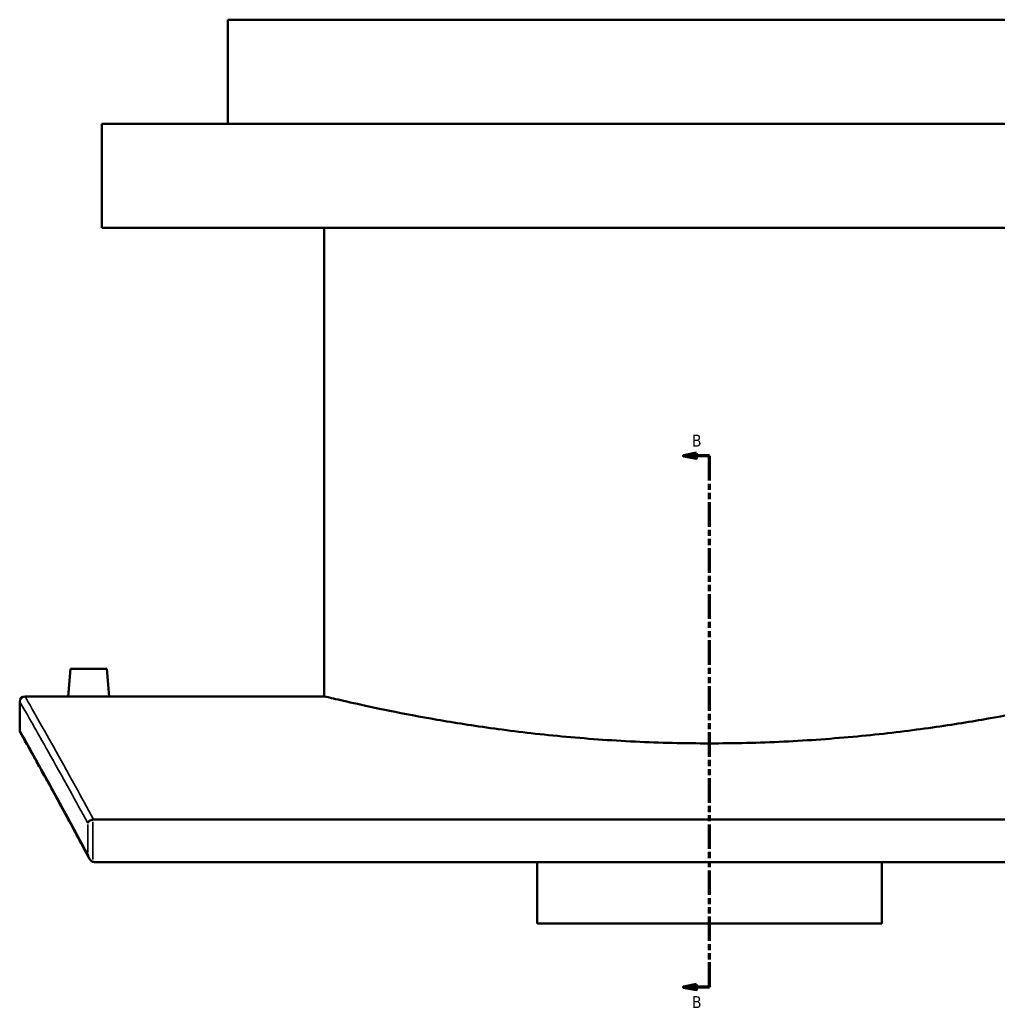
# Model space of a CAD drawing. Header units: millimetres. Extents: x -634 to 1186, y -411 to 930.
# Tile 2 of 13: x -634 to -259, y 86 to 464. Entities that reach past the tile are written whole.
import ezdxf

# ---------------------------------------------------------------- set-up
doc = ezdxf.new("R2010")
doc.units = ezdxf.units.MM
doc.linetypes.add('DOUBLE_DASH_CHAIN', pattern=[1.2403, 0.6614, -0.0827, 0.1654, -0.0827, 0.1654, -0.0827])
for name, color, linetype, lineweight in [('Section Line (ANSI)', 7, 'DOUBLE_DASH_CHAIN', 70), ('Visible (ANSI)', 7, 'Continuous', 50), ('Visible Narrow (ANSI)', 7, 'Continuous', 35)]:
    doc.layers.add(name, color=color, linetype=linetype, lineweight=lineweight)
doc.styles.add('Label Text (ANSI)', font='tahoma.ttf')

# ---------------------------------------------------------------- blocks, each defined once
blk = doc.blocks.new('2dTransSection0')
at = {"layer": 'Section Line (ANSI)', "linetype": 'Continuous'}
for p, q in [((-374.1, 297.4), (-379.1, 296.4)), ((-374.1, 296.4), (-379.1, 296.4)), ((-379.1, 296.4), (-374.1, 295.4)), ((-374.1, 295.4), (-374.1, 297.4)), ((-369.1, 296.4), (-374.1, 296.4)), ((-369.1, 286.81), (-369.1, 296.4)), ((-369.1, 92.24), (-369.1, 101.83)), ((-374.1, 93.24), (-379.1, 92.24)), ((-374.1, 92.24), (-379.1, 92.24)), ((-379.1, 92.24), (-374.1, 91.24)), ((-374.1, 91.24), (-374.1, 93.24)), ((-369.1, 92.24), (-374.1, 92.24))]:
    blk.add_line(p, q, dxfattribs=at)
at = {"layer": 'Section Line (ANSI)', "linetype": 'DOUBLE_DASH_CHAIN', "ltscale": 14.26161}
blk.add_line((-369.1, 92.24), (-369.1, 296.4), dxfattribs=at)
at = {"layer": 'Section Line (ANSI)', "linetype": 'Continuous', "flags": 128}
for points in [[(-374.1, 297.4), (-379.1, 296.4), (-374.1, 295.4), (-374.1, 297.4)], [(-374.1, 93.24), (-379.1, 92.24), (-374.1, 91.24), (-374.1, 93.24)]]:
    blk.add_lwpolyline(points, dxfattribs=at)
at = {"layer": 'Section Line (ANSI)'}
for points in [[(-374.1, 297.4), (-379.1, 296.4), (-374.1, 295.4), (-374.1, 297.4)], [(-374.1, 93.24), (-379.1, 92.24), (-374.1, 91.24), (-374.1, 93.24)]]:
    blk.add_solid(points, dxfattribs=at)
at = {"layer": 'Section Line (ANSI)', "char_height": 4.57, "attachment_point": 7, "style": 'Label Text (ANSI)'}
for insert in [(-375.85, 299.9), (-375.85, 84.17)]:
    blk.add_mtext('B', dxfattribs=dict(at, insert=insert))

msp = doc.modelspace()

# ---------------------------------------------------------------- linework, layer by layer
at = {"layer": 'Visible (ANSI)'}
for p, q in [((-184.1, 463.93), (-554.1, 463.93)), ((-554.1, 423.93), (-554.1, 463.93)), ((-135.6, 423.93), (-602.6, 423.93)), ((-602.6, 383.93), (-602.6, 423.93)), ((-135.6, 383.93), (-602.6, 383.93)), ((-517.1, 203.93), (-517.1, 383.93)), ((-614.6, 214.53), (-615.53, 203.93)), ((-600.6, 214.53), (-614.6, 214.53)), ((-600.6, 214.53), (-599.68, 203.93)), ((-634.1, 190.93), (-634.1, 201.93)), ((-632.1, 203.93), (-615.53, 203.93)), ((-599.68, 203.93), (-517.1, 203.93)), ((-132.48, 156.56), (-605.73, 156.56)), ((-605.37, 140.27), (-132.83, 140.27)), ((-435.35, 116.64), (-435.35, 140.27)), ((-302.85, 140.27), (-302.85, 116.64)), ((-435.35, 116.64), (-302.85, 116.64))]:
    msp.add_line(p, q, dxfattribs=at)
for centre, start, end in [((-632.1, 201.93), 90, 180), ((-632.1, 190.93), 180, 209.4004)]:
    msp.add_arc(centre, 2, start, end, dxfattribs=at)
for points, knots in [([(-599.68, 203.93), (-599.68, 203.93), (-599.88, 203.93), (-600.68, 203.92), (-601.29, 203.92), (-602.7, 203.9), (-603.59, 203.9), (-605.55, 203.89), (-606.61, 203.88), (-607.6, 203.88), (-608.6, 203.88), (-609.66, 203.89), (-611.62, 203.9), (-612.51, 203.9), (-613.91, 203.92), (-614.52, 203.92), (-615.33, 203.93), (-615.53, 203.93), (-615.53, 203.93)], [3.58442, 3.58442, 3.58442, 3.58442, 3.883103, 3.883103, 4.181785, 4.181785, 4.480506, 4.480506, 4.779227, 4.779227, 4.779227, 5.077948, 5.077948, 5.376669, 5.376669, 5.675351, 5.675351, 5.974034, 5.974034, 5.974034, 5.974034]), ([(-221.1, 203.93), (-221.1, 203.93), (-222, 203.72), (-225.76, 202.83), (-228.63, 202.16), (-236.19, 200.47), (-240.9, 199.45), (-251.75, 197.26), (-257.9, 196.1), (-271, 193.83), (-278.4, 192.66), (-294.53, 190.45), (-303.25, 189.41), (-321.48, 187.69), (-330.99, 187), (-350.13, 186.09), (-359.77, 185.86), (-378.44, 185.86), (-388.07, 186.09), (-407.22, 187), (-416.73, 187.69), (-434.95, 189.41), (-443.68, 190.45), (-459.8, 192.66), (-467.21, 193.83), (-480.3, 196.1), (-486.46, 197.26), (-497.31, 199.45), (-502.01, 200.47), (-509.58, 202.16), (-512.44, 202.83), (-516.21, 203.72), (-517.1, 203.93), (-517.1, 203.93)], [22.394809, 22.394809, 22.394809, 22.394809, 25.193993, 25.193993, 27.993177, 27.993177, 30.792361, 30.792361, 33.591545, 33.591545, 36.391063, 36.391063, 39.190581, 39.190581, 41.9901, 41.9901, 44.789618, 44.789618, 47.589137, 47.589137, 50.388655, 50.388655, 53.188173, 53.188173, 55.987692, 55.987692, 58.786876, 58.786876, 61.58606, 61.58606, 64.385243, 64.385243, 67.184427, 67.184427, 67.184427, 67.184427]), ([(-607.46, 141.78), (-609.12, 144.9), (-610.72, 147.89), (-613.77, 153.57), (-615.23, 156.26), (-618, 161.36), (-619.31, 163.76), (-621.77, 168.26), (-622.92, 170.35), (-625.07, 174.23), (-626.06, 176.02), (-627.87, 179.28), (-628.69, 180.75), (-630.15, 183.37), (-630.79, 184.52), (-631.9, 186.49), (-632.36, 187.31), (-633.1, 188.63), (-633.38, 189.13), (-633.75, 189.79), (-633.85, 189.95), (-633.85, 189.95)], [1.432125, 1.432125, 1.432125, 1.432125, 3.876522, 3.876522, 6.320919, 6.320919, 8.765316, 8.765316, 11.209713, 11.209713, 13.65411, 13.65411, 16.098507, 16.098507, 18.542904, 18.542904, 20.987301, 20.987301, 23.431698, 23.431698, 25.876095, 25.876095, 25.876095, 25.876095]), ([(-606.01, 156.54), (-606.23, 156.51), (-606.45, 156.45), (-606.89, 156.28), (-607.1, 156.17), (-607.46, 155.93), (-607.6, 155.8), (-607.82, 155.52), (-607.91, 155.38), (-607.96, 155.23), (-607.96, 155.23), (-607.96, 155.23)], [-0.3030822, -0.3030822, -0.3030822, -0.3030822, -0.2342235, -0.2342235, -0.1541155, -0.1541155, -0.0782389, -0.0782389, 0, 0, 0.0007634, 0.0007634, 0.0007634, 0.0007634]), ([(-607.96, 143.3), (-607.96, 143.3), (-607.96, 143.29), (-607.9, 142.9), (-607.79, 142.51), (-607.48, 141.77), (-607.28, 141.44), (-606.89, 140.96), (-606.7, 140.77), (-606.34, 140.52), (-606.18, 140.43), (-606.01, 140.38)], [-0.367295, -0.367295, -0.367295, -0.367295, -0.3663463, -0.3663463, -0.2501574, -0.2501574, -0.1359571, -0.1359571, -0.0538536, -0.0538536, 0, 0, 0, 0])]:
    msp.add_open_spline(points, degree=3, knots=knots, dxfattribs=at)
for points in [[(-606.01, 156.54), (-605.91, 156.55), (-605.82, 156.56), (-605.73, 156.56)], [(-605.37, 140.27), (-605.59, 140.27), (-605.8, 140.31), (-606.01, 140.38)]]:
    msp.add_open_spline(points, degree=3, dxfattribs=at)
at = {"layer": 'Visible Narrow (ANSI)'}
for p, q in [((-606.01, 141.18), (-606.01, 155.73)), ((-607.96, 154.63), (-607.96, 143.9))]:
    msp.add_line(p, q, dxfattribs=at)
for points, knots in [([(-634.1, 201.93), (-634.1, 201.93), (-632.41, 199), (-625.83, 187.44), (-620.94, 178.82), (-612.63, 163.78), (-610.36, 159.65), (-607.96, 155.23)], [30.409218, 30.409218, 30.409218, 30.409218, 40.774176, 40.774176, 51.139157, 51.139157, 54.676962, 54.676962, 54.676962, 54.676962]), ([(-605.73, 156.56), (-608.23, 161.19), (-610.59, 165.5), (-618.97, 180.74), (-623.84, 189.39), (-630.41, 200.99), (-632.1, 203.93), (-632.1, 203.93)], [-54.81307, -54.81307, -54.81307, -54.81307, -51.139157, -51.139157, -40.774176, -40.774176, -30.409218, -30.409218, -30.409218, -30.409218]), ([(-607.96, 143.3), (-610.56, 148.19), (-613.01, 152.74), (-621.3, 168.03), (-626.05, 176.57), (-632.45, 188.03), (-634.1, 190.93), (-634.1, 190.93)], [1.584244, 1.584244, 1.584244, 1.584244, 5.428542, 5.428542, 15.652317, 15.652317, 25.876095, 25.876095, 25.876095, 25.876095])]:
    msp.add_open_spline(points, degree=3, knots=knots, dxfattribs=at)

# ---------------------------------------------------------------- block references
at = {"layer": 'Section Line (ANSI)'}
msp.add_blockref('2dTransSection0', (0, 0), dxfattribs=at)

doc.saveas('drawing.dxf')
